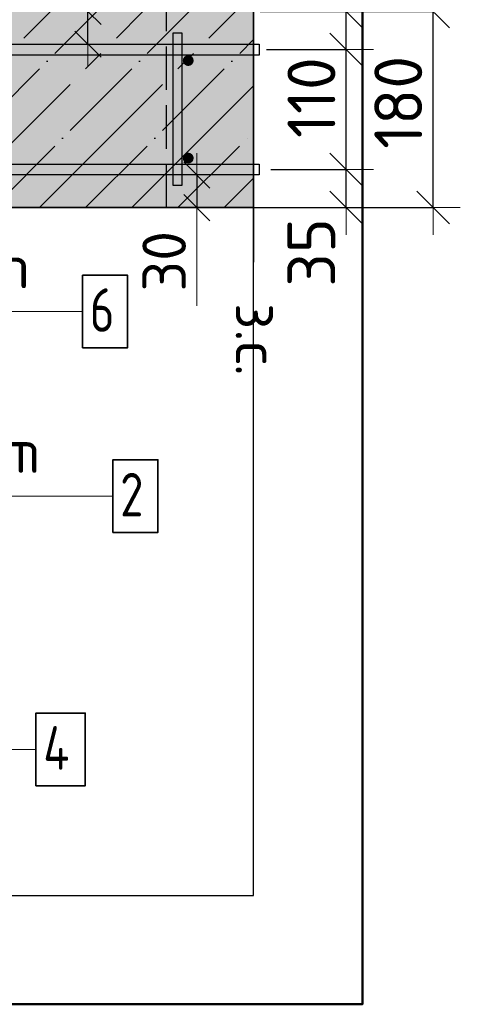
# Model space of a CAD drawing. Header units: millimetres. Extents: x -2995 to 47287, y -2809 to 58122.
# Tile 79 of 143: x 46341 to 46746, y 32833 to 33737. Entities that reach past the tile are written whole.
import ezdxf

# ---------------------------------------------------------------- set-up
doc = ezdxf.new("R2010")
doc.units = ezdxf.units.MM
doc.header["$PDMODE"] = 65
for name, pattern in [('______11', [100, 80, -10, 0, -10]), ('______2', [54, 40, -14]), ('______5', [220, 160, -20, 20, -20])]:
    doc.linetypes.add(name, pattern=pattern)
for name, color, linetype, lineweight in [('Standard', 7, 'Continuous', 25), ('Арм.стержн. вертикальными 1', 22, 'Continuous', 35), ('Арм.стержн.горизонт. 1', 180, 'Continuous', 35), ('Размерная линия_ общее', 7, 'Continuous', 13), ('Размерная линия_ общее_1', 7, 'Continuous', 13)]:
    doc.layers.add(name, color=color, linetype=linetype, lineweight=lineweight)
doc.layers.add('Арм.стержн.Стяжки', color=7, linetype='Continuous', lineweight=35, true_color=0x501e0f)
doc.styles.add('ISOCPEUR', font='ISOCPEUR')
doc.dimstyles.new('DIMSTYLE_3', dxfattribs={"dimtxt": 44, "dimasz": 50, "dimexe": 0, "dimexo": 0, "dimgap": 22, "dimtad": 2, "dimdec": 0, "dimrnd": 5, "dimzin": 12, "dimdsep": 46, "dimtxsty": 'ISOCPEUR', "dimblk1": 'ALL_ML_STRICH', "dimblk2": 'ALL_ML_STRICH', "dimsah": 1, "dimcen": 0, "dimclrd": 7, "dimclre": 256, "dimclrt": 7, "dimadec": 0, "dimazin": 0, "dimtfac": 1, "dimtdec": 0, "dimtix": 1, "dimtmove": 2, "dimatfit": 3, "dimfxl": 0, "dimtzin": 0, "dimlwd": 0, "dimlwe": -3, "dimarcsym": 0})
doc.dimstyles.new('DIMSTYLE_7', dxfattribs={"dimtxt": 40, "dimasz": 40, "dimexe": 0, "dimexo": 0.001, "dimgap": 20, "dimtad": 2, "dimdec": 0, "dimrnd": 5, "dimzin": 12, "dimdsep": 46, "dimtxsty": 'ISOCPEUR', "dimblk1": 'ALL_ML_STRICH', "dimblk2": 'ALL_ML_STRICH', "dimsah": 1, "dimcen": 0, "dimse1": 1, "dimse2": 1, "dimclrd": 7, "dimclre": 256, "dimclrt": 7, "dimadec": 0, "dimazin": 0, "dimtfac": 1, "dimtdec": 0, "dimtix": 1, "dimtmove": 2, "dimatfit": 3, "dimfxl": 0, "dimtvp": 1.2, "dimtzin": 0, "dimlwd": 0, "dimlwe": -3, "dimarcsym": 0})
doc.dimstyles.new('DIMSTYLE_8', dxfattribs={"dimtxt": 44, "dimasz": 50, "dimexe": 0, "dimexo": 0, "dimgap": 22, "dimtad": 2, "dimdec": 0, "dimrnd": 5, "dimzin": 12, "dimdsep": 46, "dimtxsty": 'ISOCPEUR', "dimblk1": 'ALL_ML_STRICH', "dimblk2": 'ALL_ML_STRICH', "dimsah": 1, "dimcen": 0, "dimclrd": 7, "dimclre": 256, "dimclrt": 7, "dimadec": 0, "dimazin": 0, "dimtfac": 1, "dimtdec": 0, "dimtix": 1, "dimtmove": 2, "dimatfit": 3, "dimfxl": 0, "dimtvp": 1.2, "dimtzin": 0, "dimlwd": 0, "dimlwe": -3, "dimarcsym": 0})

# ---------------------------------------------------------------- blocks, each defined once
blk = doc.blocks.new('ALL_ML_STRICH')
at = {"color": 0, "linetype": 'ByBlock', "lineweight": -2}
for p, q in [((0, -0.5), (0, 0.5)), ((-0.3, -0.3), (0.3, 0.3)), ((-1, 0), (0.5, 0))]:
    blk.add_line(p, q, dxfattribs=at)
blk = doc.blocks.new('*D354')
at = {"layer": 'DEFPOINTS', "color": 7, "linetype": 'Continuous', "lineweight": 13, "transparency": 33554687}
for p in [(46551.78, 33599.06), (46533.82, 33564.06), (46640.95, 33564.06)]:
    blk.add_point(p, dxfattribs=at)
at = {"layer": 'Размерная линия_ общее', "color": 253, "linetype": 'Continuous', "lineweight": -2, "true_color": 0xa0a0a0, "transparency": 33554687}
for p, q in [((46571.78, 33599.06), (46640.95, 33599.06)), ((46553.82, 33564.06), (46640.95, 33564.06))]:
    blk.add_line(p, q, dxfattribs=at)
at = {"layer": 'Размерная линия_ общее', "color": 7, "linetype": 'Continuous', "lineweight": -2, "transparency": 33554687}
blk.add_line((46640.95, 33564.06), (46640.95, 33599.06), dxfattribs=at)
at = {"layer": 'Размерная линия_ общее', "color": 7, "linetype": 'Continuous', "lineweight": 13, "transparency": 33554687, "xscale": 50, "yscale": 50, "zscale": 50}
for p, rotation in [((46640.95, 33599.06), 90), ((46640.95, 33564.06), 270)]:
    blk.add_blockref('ALL_ML_STRICH', p, dxfattribs=dict(at, rotation=rotation))
at = {"layer": 'Размерная линия_ общее', "color": 7, "linetype": 'Continuous', "lineweight": 13, "transparency": 33554687, "insert": (46608.88, 33522.97), "char_height": 44, "width": 88, "attachment_point": 5, "rotation": 90, "style": 'ISOCPEUR'}
blk.add_mtext('\\A1;{35}', dxfattribs=at)
blk = doc.blocks.new('*D355')
at = {"layer": 'DEFPOINTS', "color": 7, "linetype": 'Continuous', "lineweight": 13, "transparency": 33554687}
for p in [(46547.69, 33709.06), (46551.78, 33599.06), (46640.95, 33599.06)]:
    blk.add_point(p, dxfattribs=at)
at = {"layer": 'Размерная линия_ общее', "color": 253, "linetype": 'Continuous', "lineweight": -2, "true_color": 0xa0a0a0, "transparency": 33554687}
for p, q in [((46567.69, 33709.06), (46640.95, 33709.06)), ((46571.78, 33599.06), (46640.95, 33599.06))]:
    blk.add_line(p, q, dxfattribs=at)
at = {"layer": 'Размерная линия_ общее', "color": 7, "linetype": 'Continuous', "lineweight": -2, "transparency": 33554687}
blk.add_line((46640.95, 33599.06), (46640.95, 33709.06), dxfattribs=at)
at = {"layer": 'Размерная линия_ общее', "color": 7, "linetype": 'Continuous', "lineweight": 13, "transparency": 33554687, "xscale": 50, "yscale": 50, "zscale": 50}
for p, rotation in [((46640.95, 33709.06), 90), ((46640.95, 33599.06), 270)]:
    blk.add_blockref('ALL_ML_STRICH', p, dxfattribs=dict(at, rotation=rotation))
at = {"layer": 'Размерная линия_ общее', "color": 7, "linetype": 'Continuous', "lineweight": 13, "transparency": 33554687, "insert": (46608.95, 33665.06), "char_height": 44, "width": 132, "attachment_point": 5, "rotation": 90, "style": 'ISOCPEUR'}
blk.add_mtext('\\A1;{110}', dxfattribs=at)
blk = doc.blocks.new('*D356')
at = {"layer": 'DEFPOINTS', "color": 7, "linetype": 'Continuous', "lineweight": 13, "transparency": 33554687}
for p in [(46541.81, 33744.06), (46547.69, 33709.06), (46640.95, 33709.06)]:
    blk.add_point(p, dxfattribs=at)
at = {"layer": 'Размерная линия_ общее', "color": 253, "linetype": 'Continuous', "lineweight": -2, "true_color": 0xa0a0a0, "transparency": 33554687}
for p, q in [((46561.81, 33744.06), (46640.95, 33744.06)), ((46567.69, 33709.06), (46640.95, 33709.06))]:
    blk.add_line(p, q, dxfattribs=at)
at = {"layer": 'Размерная линия_ общее', "color": 7, "linetype": 'Continuous', "lineweight": -2, "transparency": 33554687}
blk.add_line((46640.95, 33709.06), (46640.95, 33744.06), dxfattribs=at)
at = {"layer": 'Размерная линия_ общее', "color": 7, "linetype": 'Continuous', "lineweight": 13, "transparency": 33554687, "xscale": 50, "yscale": 50, "zscale": 50}
for p, rotation in [((46640.95, 33744.06), 90), ((46640.95, 33709.06), 270)]:
    blk.add_blockref('ALL_ML_STRICH', p, dxfattribs=dict(at, rotation=rotation))
at = {"layer": 'Размерная линия_ общее', "color": 7, "linetype": 'Continuous', "lineweight": 13, "transparency": 33554687, "insert": (46608.97, 33791.05), "char_height": 44, "width": 88, "attachment_point": 5, "rotation": 90, "style": 'ISOCPEUR'}
blk.add_mtext('\\A1;{35}', dxfattribs=at)
blk = doc.blocks.new('*D357')
at = {"layer": 'DEFPOINTS', "color": 7, "linetype": 'Continuous', "lineweight": 13, "transparency": 33554687}
for p in [(46547.37, 33744.06), (46553.82, 33564.06), (46720.7, 33564.06)]:
    blk.add_point(p, dxfattribs=at)
at = {"layer": 'Размерная линия_ общее', "color": 253, "linetype": 'Continuous', "lineweight": -2, "true_color": 0xa0a0a0, "transparency": 33554687}
for p, q in [((46567.37, 33744.06), (46720.7, 33744.06)), ((46573.82, 33564.06), (46720.7, 33564.06))]:
    blk.add_line(p, q, dxfattribs=at)
at = {"layer": 'Размерная линия_ общее', "color": 7, "linetype": 'Continuous', "lineweight": -2, "transparency": 33554687}
blk.add_line((46720.7, 33564.06), (46720.7, 33744.06), dxfattribs=at)
at = {"layer": 'Размерная линия_ общее', "color": 7, "linetype": 'Continuous', "lineweight": 13, "transparency": 33554687, "xscale": 50, "yscale": 50, "zscale": 50}
for p, rotation in [((46720.7, 33744.06), 90), ((46720.7, 33564.06), 270)]:
    blk.add_blockref('ALL_ML_STRICH', p, dxfattribs=dict(at, rotation=rotation))
at = {"layer": 'Размерная линия_ общее', "color": 7, "linetype": 'Continuous', "lineweight": 13, "transparency": 33554687, "insert": (46688.7, 33660.66), "char_height": 44, "width": 132, "attachment_point": 5, "rotation": 90, "style": 'ISOCPEUR'}
blk.add_mtext('\\A1;{180}', dxfattribs=at)
blk = doc.blocks.new('*D358')
at = {"layer": 'DEFPOINTS', "color": 7, "linetype": 'Continuous', "lineweight": 13, "transparency": 33554687}
for p in [(46394.96, 33744.06), (46394.96, 33714.06), (46403.68, 33714.06)]:
    blk.add_point(p, dxfattribs=at)
at = {"layer": 'Размерная линия_ общее_1', "color": 7, "linetype": 'Continuous', "lineweight": -2, "transparency": 33554687}
blk.add_line((46403.68, 33714.06), (46403.68, 33744.06), dxfattribs=at)
at = {"layer": 'Размерная линия_ общее_1', "color": 7, "linetype": 'Continuous', "lineweight": 13, "transparency": 33554687, "xscale": 40, "yscale": 40, "zscale": 40}
for p, rotation in [((46403.68, 33744.06), 90), ((46403.68, 33714.06), 270)]:
    blk.add_blockref('ALL_ML_STRICH', p, dxfattribs=dict(at, rotation=rotation))
at = {"layer": 'Размерная линия_ общее_1', "color": 7, "linetype": 'Continuous', "lineweight": 13, "transparency": 33554687, "insert": (46399.42, 33761.65), "char_height": 40, "width": 2, "attachment_point": 1, "rotation": 90, "line_spacing_factor": 0.60241, "style": 'ISOCPEUR'}
blk.add_mtext('з.с.', dxfattribs=at)
at = {"layer": 'Размерная линия_ общее_1', "color": 7, "linetype": 'Continuous', "lineweight": 13, "transparency": 33554687, "insert": (46373.68, 33792.88), "char_height": 40, "width": 80, "attachment_point": 5, "rotation": 90, "style": 'ISOCPEUR'}
blk.add_mtext('\\A1;{30}', dxfattribs=at)
blk = doc.blocks.new('*D365')
at = {"layer": 'DEFPOINTS', "color": 7, "linetype": 'Continuous', "lineweight": 13, "transparency": 33554687}
for p in [(46494.96, 33594.06), (46503.68, 33594.06), (46494.96, 33564.06)]:
    blk.add_point(p, dxfattribs=at)
at = {"layer": 'Размерная линия_ общее_1', "color": 7, "linetype": 'Continuous', "lineweight": -2, "transparency": 33554687}
blk.add_line((46503.68, 33594.06), (46503.68, 33564.06), dxfattribs=at)
at = {"layer": 'Размерная линия_ общее_1', "color": 7, "linetype": 'Continuous', "lineweight": 13, "transparency": 33554687, "xscale": 40, "yscale": 40, "zscale": 40}
for p, rotation in [((46503.68, 33594.06), 90), ((46503.68, 33564.06), 270)]:
    blk.add_blockref('ALL_ML_STRICH', p, dxfattribs=dict(at, rotation=rotation))
at = {"layer": 'Размерная линия_ общее_1', "color": 7, "linetype": 'Continuous', "lineweight": 13, "transparency": 33554687, "insert": (46473.68, 33514.86), "char_height": 40, "width": 80, "attachment_point": 5, "rotation": 90, "style": 'ISOCPEUR'}
blk.add_mtext('\\A1;{30}', dxfattribs=at)
at = {"layer": 'Размерная линия_ общее_1', "color": 7, "linetype": 'Continuous', "lineweight": 13, "transparency": 33554687, "insert": (46579.42, 33476.47), "char_height": 40, "width": 2, "attachment_point": 1, "rotation": 270, "line_spacing_factor": 0.60241, "style": 'ISOCPEUR'}
blk.add_mtext('з.с.', dxfattribs=at)

msp = doc.modelspace()

# ---------------------------------------------------------------- hatches: boundary and pattern name
at = {"layer": 'Standard', "linetype": 'Continuous', "lineweight": -3, "true_color": 0xc7c7c7, "transparency": 33554687}
msp.add_hatch(color=9, dxfattribs=at).paths.add_polyline_path([(45815.8, 33744.06), (45815.8, 33564.06), (46555.84, 33564.06), (46555.84, 33744.06)])
at = {"layer": 'Арм.стержн. вертикальными 1', "linetype": 'Continuous', "lineweight": 50, "transparency": 33554687}
for points in [[(46500.8, 33699.06), (46500.42, 33700.98), (46499.34, 33702.6), (46497.71, 33703.68), (46495.8, 33704.06), (46493.89, 33703.68), (46492.26, 33702.6), (46491.18, 33700.98), (46490.8, 33699.06), (46491.18, 33697.15), (46492.26, 33695.53), (46493.89, 33694.44), (46495.8, 33694.06), (46497.71, 33694.44), (46499.34, 33695.53), (46500.42, 33697.15)], [(46500.8, 33609.53), (46500.42, 33611.44), (46499.34, 33613.07), (46497.71, 33614.15), (46495.8, 33614.53), (46493.89, 33614.15), (46492.26, 33613.07), (46491.18, 33611.44), (46490.8, 33609.53), (46491.18, 33607.62), (46492.26, 33606), (46493.89, 33604.91), (46495.8, 33604.53), (46497.71, 33604.91), (46499.34, 33606), (46500.42, 33607.62)]]:
    msp.add_hatch(color=4, dxfattribs=at).paths.add_polyline_path(points)

# ---------------------------------------------------------------- linework, layer by layer
at = {"layer": 'Standard', "color": 7, "linetype": 'Continuous', "lineweight": 25, "transparency": 33554687}
msp.add_line((46555.84, 33794.06), (46555.84, 33514.06), dxfattribs=at)
at = {"layer": 'Standard', "color": 52, "linetype": 'Continuous', "lineweight": -3, "transparency": 33554687}
for p, q in [((46555.84, 32932.94), (46555.84, 33790.98)), ((46555.84, 32932.94), (46555.84, 33790.98)), ((45644.92, 32932.94), (46555.84, 32932.94)), ((45644.92, 32932.94), (46555.84, 32932.94))]:
    msp.add_line(p, q, dxfattribs=at)
at = {"layer": 'Standard', "color": 253, "linetype": '______5', "lineweight": -3, "true_color": 0xababab, "transparency": 33554687}
for p, q in [((46189.37, 33564.06), (46369.37, 33744.06)), ((46274.22, 33564.06), (46454.22, 33744.06)), ((46359.08, 33564.06), (46539.08, 33744.06)), ((46443.93, 33564.06), (46555.84, 33675.98)), ((46528.78, 33564.06), (46555.84, 33591.13))]:
    msp.add_line(p, q, dxfattribs=at)
at = {"layer": 'Standard', "color": 253, "linetype": '______11', "lineweight": -3, "true_color": 0xababab, "transparency": 33554687}
for p, q in [((46231.8, 33564.06), (46411.8, 33744.06)), ((46316.65, 33564.06), (46496.65, 33744.06)), ((46401.5, 33564.06), (46555.84, 33718.4)), ((46486.35, 33564.06), (46555.84, 33633.55))]:
    msp.add_line(p, q, dxfattribs=at)
at = {"layer": 'Standard', "color": 253, "linetype": '______2', "lineweight": 25, "true_color": 0xababab, "transparency": 33554687}
msp.add_line((46475.8, 33564.06), (46475.8, 33744.06), dxfattribs=at)
at = {"layer": 'Standard', "color": 7, "linetype": 'Continuous', "lineweight": 35, "transparency": 33554687}
msp.add_line((45995.8, 33564.06), (46555.84, 33564.06), dxfattribs=at)
at = {"layer": 'Standard', "color": 7, "linetype": 'Continuous', "lineweight": 13, "transparency": 33554687}
msp.add_line((46503.68, 33564.06), (46503.68, 33474.06), dxfattribs=at)
at = {"layer": 'Standard', "color": 7, "linetype": 'Continuous', "lineweight": 50, "transparency": 33554687}
msp.add_lwpolyline([(45544.92, 32832.94), (46655.84, 32832.94), (46655.84, 33890.98), (45544.92, 33890.98), (45544.92, 32832.94)], dxfattribs=at)
at = {"layer": 'Арм.стержн. вертикальными 1', "color": 7, "linetype": 'Continuous', "lineweight": 13, "transparency": 33554687}
msp.add_line((46018.6, 33299.3), (46426.6, 33299.3), dxfattribs=at)
at = {"layer": 'Арм.стержн. вертикальными 1', "color": 7, "linetype": 'Continuous', "lineweight": 35, "transparency": 33554687}
msp.add_lwpolyline([(46426.6, 33265.97), (46467.94, 33265.97), (46467.94, 33332.63), (46426.6, 33332.63), (46426.6, 33265.97)], dxfattribs=at)
at = {"layer": 'Арм.стержн.горизонт. 1', "color": 52, "linetype": 'Continuous', "lineweight": 25, "transparency": 33554687}
msp.add_line((45865.8, 33564.06), (46555.84, 33564.06), dxfattribs=at)
at = {"layer": 'Арм.стержн.горизонт. 1', "color": 7, "linetype": 'Continuous', "lineweight": 13, "transparency": 33554687}
msp.add_line((46067.93, 33066.91), (46355.93, 33066.91), dxfattribs=at)
at = {"layer": 'Арм.стержн.горизонт. 1', "color": 4, "linetype": 'Continuous', "lineweight": 25, "transparency": 33554687}
for points in [[(46560.84, 33704.06), (45895.8, 33704.06), (45895.8, 33714.06), (46560.84, 33714.06), (46560.84, 33704.06)], [(46560.84, 33704.06), (45895.8, 33704.06), (45895.8, 33714.06), (46560.84, 33714.06), (46560.84, 33704.06)], [(46560.84, 33704.06), (45895.8, 33704.06), (45895.8, 33714.06), (46560.84, 33714.06), (46560.84, 33704.06)], [(46560.84, 33704.06), (45895.8, 33704.06), (45895.8, 33714.06), (46560.84, 33714.06), (46560.84, 33704.06)], [(46560.84, 33704.06), (45895.8, 33704.06), (45895.8, 33714.06), (46560.84, 33714.06), (46560.84, 33704.06)], [(46560.84, 33704.06), (45895.8, 33704.06), (45895.8, 33714.06), (46560.84, 33714.06), (46560.84, 33704.06)], [(46560.84, 33704.06), (45895.8, 33704.06), (45895.8, 33714.06), (46560.84, 33714.06), (46560.84, 33704.06)], [(46560.84, 33704.06), (45895.8, 33704.06), (45895.8, 33714.06), (46560.84, 33714.06), (46560.84, 33704.06)], [(46560.84, 33704.06), (45895.8, 33704.06), (45895.8, 33714.06), (46560.84, 33714.06), (46560.84, 33704.06)], [(46560.84, 33704.06), (45895.8, 33704.06), (45895.8, 33714.06), (46560.84, 33714.06), (46560.84, 33704.06)], [(46560.84, 33704.06), (45895.8, 33704.06), (45895.8, 33714.06), (46560.84, 33714.06), (46560.84, 33704.06)], [(46560.84, 33704.06), (45895.8, 33704.06), (45895.8, 33714.06), (46560.84, 33714.06), (46560.84, 33704.06)], [(46560.84, 33704.06), (45895.8, 33704.06), (45895.8, 33714.06), (46560.84, 33714.06), (46560.84, 33704.06)], [(46560.84, 33594.06), (45895.8, 33594.06), (45895.8, 33604.06), (46560.84, 33604.06), (46560.84, 33594.06)], [(46560.84, 33594.06), (45895.8, 33594.06), (45895.8, 33604.06), (46560.84, 33604.06), (46560.84, 33594.06)], [(46560.84, 33594.06), (45895.8, 33594.06), (45895.8, 33604.06), (46560.84, 33604.06), (46560.84, 33594.06)], [(46560.84, 33594.06), (45895.8, 33594.06), (45895.8, 33604.06), (46560.84, 33604.06), (46560.84, 33594.06)], [(46560.84, 33594.06), (45895.8, 33594.06), (45895.8, 33604.06), (46560.84, 33604.06), (46560.84, 33594.06)], [(46560.84, 33594.06), (45895.8, 33594.06), (45895.8, 33604.06), (46560.84, 33604.06), (46560.84, 33594.06)], [(46560.84, 33594.06), (45895.8, 33594.06), (45895.8, 33604.06), (46560.84, 33604.06), (46560.84, 33594.06)], [(46560.84, 33594.06), (45895.8, 33594.06), (45895.8, 33604.06), (46560.84, 33604.06), (46560.84, 33594.06)], [(46560.84, 33594.06), (45895.8, 33594.06), (45895.8, 33604.06), (46560.84, 33604.06), (46560.84, 33594.06)], [(46560.84, 33594.06), (45895.8, 33594.06), (45895.8, 33604.06), (46560.84, 33604.06), (46560.84, 33594.06)], [(46560.84, 33594.06), (45895.8, 33594.06), (45895.8, 33604.06), (46560.84, 33604.06), (46560.84, 33594.06)], [(46560.84, 33594.06), (45895.8, 33594.06), (45895.8, 33604.06), (46560.84, 33604.06), (46560.84, 33594.06)], [(46560.84, 33594.06), (45895.8, 33594.06), (45895.8, 33604.06), (46560.84, 33604.06), (46560.84, 33594.06)]]:
    msp.add_lwpolyline(points, dxfattribs=at)
at = {"layer": 'Арм.стержн.горизонт. 1', "color": 7, "linetype": 'Continuous', "lineweight": 35, "transparency": 33554687}
msp.add_lwpolyline([(46355.93, 33033.57), (46401.26, 33033.57), (46401.26, 33100.24), (46355.93, 33100.24), (46355.93, 33033.57)], dxfattribs=at)
at = {"layer": 'Арм.стержн.Стяжки', "color": 7, "linetype": 'Continuous', "lineweight": 13, "transparency": 33554687}
msp.add_line((46034.77, 33468.76), (46398.77, 33468.76), dxfattribs=at)
at = {"layer": 'Арм.стержн.Стяжки', "color": 40, "linetype": 'Continuous', "lineweight": 25, "transparency": 33554687}
msp.add_lwpolyline([(46481.8, 33584.53), (46481.8, 33724.53), (46489.8, 33724.53), (46489.8, 33584.53), (46481.8, 33584.53)], dxfattribs=at)
msp.add_lwpolyline([(46481.8, 33584.53), (46481.8, 33724.53), (46489.8, 33724.53), (46489.8, 33584.53), (46481.8, 33584.53)], dxfattribs=at)
msp.add_lwpolyline([(46481.8, 33584.53), (46481.8, 33724.53), (46489.8, 33724.53), (46489.8, 33584.53), (46481.8, 33584.53)], dxfattribs=at)
msp.add_lwpolyline([(46481.8, 33584.53), (46481.8, 33724.53), (46489.8, 33724.53), (46489.8, 33584.53), (46481.8, 33584.53)], dxfattribs=at)
msp.add_lwpolyline([(46481.8, 33584.53), (46481.8, 33724.53), (46489.8, 33724.53), (46489.8, 33584.53), (46481.8, 33584.53)], dxfattribs=at)
msp.add_lwpolyline([(46481.8, 33584.53), (46481.8, 33724.53), (46489.8, 33724.53), (46489.8, 33584.53), (46481.8, 33584.53)], dxfattribs=at)
at = {"layer": 'Арм.стержн.Стяжки', "color": 7, "linetype": 'Continuous', "lineweight": 35, "transparency": 33554687}
msp.add_lwpolyline([(46398.77, 33435.43), (46440.11, 33435.43), (46440.11, 33502.09), (46398.77, 33502.09), (46398.77, 33435.43)], dxfattribs=at)

# ---------------------------------------------------------------- texts
at = {"layer": 'Арм.стержн. вертикальными 1', "color": 7, "linetype": 'Continuous', "lineweight": 25, "transparency": 33554687, "char_height": 40, "attachment_point": 7, "style": 'ISOCPEUR'}
for s, insert, width in [('\\W0.94;ø10 L=4130mm ', (46038.6, 33320.63), 386.6352), ('\\W0.78;2', (46433.27, 33280.63), 43.5209)]:
    msp.add_mtext(s, dxfattribs=dict(at, insert=insert, width=width))
at = {"layer": 'Арм.стержн.горизонт. 1', "color": 7, "linetype": 'Continuous', "lineweight": 25, "transparency": 33554687, "insert": (46362.59, 33048.24), "char_height": 40, "width": 47.9778, "attachment_point": 7, "style": 'ISOCPEUR'}
msp.add_mtext('\\W0.80;4', dxfattribs=at)
at = {"layer": 'Арм.стержн.Стяжки', "color": 7, "linetype": 'Continuous', "lineweight": 25, "transparency": 33554687, "char_height": 40, "attachment_point": 7, "style": 'ISOCPEUR'}
for s, insert, width in [('\\W0.98;ø8 L=270mm ', (46054.77, 33490.09), 343.3685), ('\\W0.78;6', (46405.44, 33450.09), 43.5209)]:
    msp.add_mtext(s, dxfattribs=dict(at, insert=insert, width=width))

# ---------------------------------------------------------------- dimensions: what is measured, and where the dimension line sits
at = {"layer": 'Размерная линия_ общее', "color": 7, "linetype": 'Continuous', "lineweight": 13, "transparency": 33554687}
for base, p1, p2, dimstyle, picture, middle in [((46640.95, 33744.06), (46567.69, 33709.06), (46561.81, 33744.06), 'DIMSTYLE_8', '*D356', (46608.97, 33791.05)), ((46720.7, 33744.06), (46573.82, 33564.06), (46567.37, 33744.06), 'DIMSTYLE_3', '*D357', (46688.7, 33660.66)), ((46640.95, 33709.06), (46571.78, 33599.06), (46567.69, 33709.06), 'DIMSTYLE_8', '*D355', (46608.95, 33665.06)), ((46640.95, 33599.06), (46553.82, 33564.06), (46571.78, 33599.06), 'DIMSTYLE_8', '*D354', (46608.88, 33522.97))]:
    dim = msp.add_linear_dim(base=base, p1=p1, p2=p2, angle=90, dimstyle=dimstyle, override={"dimpost": '<>', "dimclrd": 7, "dimclre": 253, "dimclrt": 7, "dimlwd": 0, "dimlwe": 65533}, dxfattribs=at)
    dim.commit()
    dim.dimension.update_dxf_attribs({"geometry": picture, "text_midpoint": middle, "dimtype": 160})
at = {"layer": 'Размерная линия_ общее_1', "color": 7, "linetype": 'Continuous', "lineweight": 13, "transparency": 33554687}
for base, p1, p2, angle, picture, middle in [((46403.68, 33744.06), (46394.96, 33714.06), (46394.96, 33744.06), 90, '*D358', (46373.68, 33792.88)), ((46503.68, 33564.06), (46494.96, 33594.06), (46494.96, 33564.06), 270, '*D365', (46473.68, 33514.86))]:
    dim = msp.add_linear_dim(base=base, p1=p1, p2=p2, angle=angle, text='<>\\Xз.с.', dimstyle='DIMSTYLE_7', override={"dimpost": '<>', "dimclrd": 7, "dimclre": 253, "dimclrt": 7, "dimlwd": 0, "dimlwe": 65533}, dxfattribs=at)
    dim.commit()
    dim.dimension.update_dxf_attribs({"geometry": picture, "text_midpoint": middle, "dimtype": 160})

doc.saveas('drawing.dxf')
